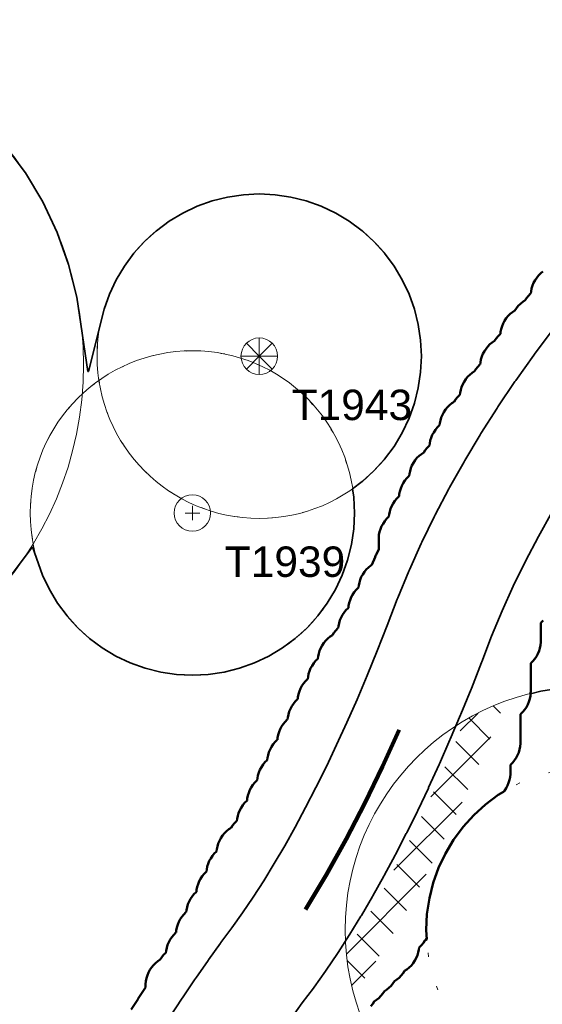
# Model space of a CAD drawing. Header units: metres. Extents: x -6559 to -6383, y 5654606 to 5654801.
# Tile 19 of 31: x -6506 to -6493, y 5654741 to 5654766. Entities that reach past the tile are written whole.
import ezdxf
from ezdxf.enums import TextEntityAlignment as Align

# ---------------------------------------------------------------- set-up
doc = ezdxf.new("R2010")
doc.units = ezdxf.units.M
doc.header["$LTSCALE"] = 0.5
for name, pattern in [('DASHED', [9, 6, -3]), ('DOT', [1.5, 0, -1.5]), ('PHANTOM', [22, 12, -2, 2, -2, 2, -2])]:
    doc.linetypes.add(name, pattern=pattern)
for name, color, linetype, lineweight in [('L-GRAD-DRAIN', 150, 'Continuous', 25), ('L-HARD-PAVE', 8, 'Continuous', 35), ('L-PLNT-PROT', 1, 'DASHED', 35), ('L-PLNT-TEXT', 3, 'Continuous', 18), ('L-SITE-LIMIT', 6, 'PHANTOM', 50), ('V-VEG-CANOPY', 92, 'Continuous', 13), ('V-VEG-TREE', 94, 'Continuous', 18)]:
    doc.layers.add(name, color=color, linetype=linetype, lineweight=lineweight)
doc.styles.add('BR-STD', font='arial.ttf')

# ---------------------------------------------------------------- blocks, each defined once
blk = doc.blocks.new('VEG-TREE-DECID')
at = {"color": 0, "lineweight": -2}
for p, q in [((-0.6, 0), (0.6, 0)), ((0, -0.6), (0, 0.6))]:
    blk.add_line(p, q, dxfattribs=at)
blk.add_circle((0, 0), 1.5, dxfattribs=at)
blk = doc.blocks.new('VEG-TREE-CONIF')
at = {"color": 0, "lineweight": -2}
for q in [(-1.061, 1.061), (0, 1.5), (1.061, 1.061), (-1.5, 0), (-1.061, -1.061), (1.5, 0), (0, -1.5), (1.061, -1.061)]:
    blk.add_line((0, 0), q, dxfattribs=at)
blk.add_circle((0, 0), 1.5, dxfattribs=at)

msp = doc.modelspace()

# ---------------------------------------------------------------- hatches: boundary and pattern name
at = {"layer": 'L-PLNT-PROT'}
h = msp.add_hatch(dxfattribs=at)
h.set_pattern_fill('ANSI37', color=6, scale=0.2)
h.paths.add_polyline_path([(-6497.962, 5654741.951), (-6498.048, 5654742.534), (-6498.051, 5654742.598), (-6497.85, 5654742.91), (-6497.834, 5654742.935), (-6497.561, 5654743.381), (-6497.546, 5654743.405), (-6497.275, 5654743.868), (-6497.261, 5654743.891), (-6496.992, 5654744.372), (-6496.98, 5654744.394), (-6496.712, 5654744.892), (-6496.701, 5654744.914), (-6496.435, 5654745.429), (-6496.425, 5654745.45), (-6496.161, 5654745.983), (-6496.152, 5654746.003), (-6495.89, 5654746.553), (-6495.881, 5654746.572), (-6495.621, 5654747.141), (-6495.613, 5654747.159), (-6495.355, 5654747.745), (-6495.348, 5654747.762), (-6495.128, 5654748.28), (-6494.905, 5654748.414), (-6494.373, 5654748.665), (-6494.123, 5654748.755), (-6494.127, 5654748.744), (-6494.129, 5654748.74), (-6494.135, 5654748.724), (-6494.137, 5654748.72), (-6494.391, 5654748.099), (-6494.393, 5654748.094), (-6494.4, 5654748.077), (-6494.401, 5654748.073), (-6494.657, 5654747.469), (-6494.659, 5654747.465), (-6494.667, 5654747.447), (-6494.669, 5654747.443), (-6494.927, 5654746.857), (-6494.929, 5654746.852), (-6494.937, 5654746.834), (-6494.939, 5654746.829), (-6495.199, 5654746.261), (-6495.201, 5654746.256), (-6495.21, 5654746.237), (-6495.212, 5654746.232), (-6495.474, 5654745.681), (-6495.477, 5654745.675), (-6495.486, 5654745.656), (-6495.489, 5654745.65), (-6495.752, 5654745.117), (-6495.755, 5654745.112), (-6495.766, 5654745.091), (-6495.768, 5654745.086), (-6496.034, 5654744.57), (-6496.037, 5654744.564), (-6496.048, 5654744.543), (-6496.051, 5654744.537), (-6496.319, 5654744.039), (-6496.322, 5654744.033), (-6496.334, 5654744.011), (-6496.338, 5654744.005), (-6496.607, 5654743.524), (-6496.611, 5654743.518), (-6496.624, 5654743.495), (-6496.628, 5654743.488), (-6496.899, 5654743.026), (-6496.903, 5654743.019), (-6496.918, 5654742.995), (-6496.922, 5654742.988), (-6497.195, 5654742.543), (-6497.199, 5654742.536), (-6497.215, 5654742.511), (-6497.22, 5654742.504), (-6497.495, 5654742.076), (-6497.5, 5654742.069), (-6497.517, 5654742.043), (-6497.522, 5654742.036), (-6497.799, 5654741.626), (-6497.804, 5654741.618), (-6497.823, 5654741.591), (-6497.828, 5654741.584), (-6497.859, 5654741.541)])

# ---------------------------------------------------------------- linework, layer by layer
at = {"layer": 'L-GRAD-DRAIN', "lineweight": 100}
msp.add_lwpolyline([(-6499.053, 5654743.628), (-6498.537, 5654744.484), (-6498.051, 5654745.357), (-6497.593, 5654746.246), (-6497.158, 5654747.146), (-6496.747, 5654748.057)], dxfattribs=at)
at = {"layer": 'L-HARD-PAVE'}
for points in [[(-6502.428, 5654740.936), (-6502.1, 5654741.436), (-6502.091, 5654741.449), (-6501.774, 5654741.918), (-6501.764, 5654741.933), (-6501.459, 5654742.371), (-6501.447, 5654742.387), (-6501.154, 5654742.794), (-6501.141, 5654742.812), (-6500.869, 5654743.175), (-6500.607, 5654743.543), (-6500.346, 5654743.929), (-6500.086, 5654744.333), (-6499.826, 5654744.757), (-6499.567, 5654745.198), (-6499.309, 5654745.658), (-6499.052, 5654746.137), (-6498.796, 5654746.634), (-6498.541, 5654747.149), (-6498.287, 5654747.682), (-6498.035, 5654748.234), (-6497.784, 5654748.804), (-6497.535, 5654749.393), (-6497.287, 5654749.999), (-6497.04, 5654750.624), (-6496.793, 5654751.273), (-6496.779, 5654751.308), (-6496.508, 5654751.961), (-6496.493, 5654751.995), (-6496.2, 5654752.644), (-6496.184, 5654752.677), (-6495.87, 5654753.322), (-6495.853, 5654753.354), (-6495.517, 5654753.995), (-6495.5, 5654754.026), (-6495.143, 5654754.663), (-6495.125, 5654754.693), (-6494.746, 5654755.326), (-6494.728, 5654755.355), (-6494.328, 5654755.984), (-6494.309, 5654756.012), (-6493.888, 5654756.637), (-6493.869, 5654756.664), (-6493.426, 5654757.285), (-6493.407, 5654757.311), (-6492.942, 5654757.928)], [(-6492.971, 5654753.424), (-6493.311, 5654752.818), (-6493.631, 5654752.209), (-6493.929, 5654751.597), (-6494.207, 5654750.983), (-6494.464, 5654750.365), (-6494.707, 5654749.727), (-6494.712, 5654749.713), (-6494.964, 5654749.074), (-6494.97, 5654749.06), (-6495.224, 5654748.439), (-6495.23, 5654748.424), (-6495.486, 5654747.821), (-6495.493, 5654747.805), (-6495.75, 5654747.219), (-6495.758, 5654747.203), (-6496.017, 5654746.635), (-6496.025, 5654746.618), (-6496.287, 5654746.067), (-6496.296, 5654746.049), (-6496.559, 5654745.516), (-6496.568, 5654745.498), (-6496.834, 5654744.982), (-6496.844, 5654744.963), (-6497.112, 5654744.465), (-6497.123, 5654744.445), (-6497.392, 5654743.965), (-6497.404, 5654743.944), (-6497.676, 5654743.481), (-6497.689, 5654743.459), (-6497.962, 5654743.014), (-6497.976, 5654742.991), (-6498.252, 5654742.564), (-6498.267, 5654742.54), (-6498.545, 5654742.13), (-6498.562, 5654742.105), (-6498.841, 5654741.713), (-6498.859, 5654741.688), (-6499.134, 5654741.322), (-6499.414, 5654740.933)]]:
    msp.add_lwpolyline(points, dxfattribs=at)
at = {"layer": 'L-PLNT-PROT'}
for points in [[(-6506.46, 5654762.449), (-6505.964, 5654761.779), (-6505.535, 5654761.064), (-6505.178, 5654760.31), (-6504.897, 5654759.524), (-6504.694, 5654758.715), (-6504.423, 5654756.889), (-6504.408, 5654756.888), (-6504.024, 5654758.424), (-6503.892, 5654758.794), (-6503.724, 5654759.149), (-6503.522, 5654759.485), (-6503.288, 5654759.801), (-6503.024, 5654760.091), (-6502.734, 5654760.355), (-6502.418, 5654760.589), (-6502.082, 5654760.791), (-6501.727, 5654760.959), (-6501.357, 5654761.091), (-6500.976, 5654761.186), (-6500.588, 5654761.244), (-6500.196, 5654761.263), (-6499.804, 5654761.244), (-6499.416, 5654761.186), (-6499.035, 5654761.091), (-6498.665, 5654760.959), (-6498.31, 5654760.791), (-6497.974, 5654760.589), (-6497.658, 5654760.355), (-6497.368, 5654760.091), (-6497.104, 5654759.801), (-6496.87, 5654759.485), (-6496.668, 5654759.149), (-6496.5, 5654758.794), (-6496.368, 5654758.424), (-6496.273, 5654758.043), (-6496.215, 5654757.655), (-6496.196, 5654757.263), (-6496.215, 5654756.871), (-6496.273, 5654756.483), (-6496.368, 5654756.102), (-6496.5, 5654755.732), (-6496.668, 5654755.377), (-6496.87, 5654755.041), (-6497.104, 5654754.725), (-6497.368, 5654754.435), (-6497.658, 5654754.171), (-6497.895, 5654753.996), (-6497.864, 5654753.79), (-6497.845, 5654753.398), (-6497.864, 5654753.006), (-6497.922, 5654752.618), (-6498.017, 5654752.237), (-6498.149, 5654751.867), (-6498.317, 5654751.512), (-6498.519, 5654751.176), (-6498.753, 5654750.86), (-6499.017, 5654750.57), (-6499.307, 5654750.306), (-6499.623, 5654750.072), (-6499.959, 5654749.87), (-6500.314, 5654749.702), (-6500.684, 5654749.57), (-6501.065, 5654749.475), (-6501.453, 5654749.417), (-6501.845, 5654749.398), (-6502.237, 5654749.417), (-6502.625, 5654749.475), (-6503.006, 5654749.57), (-6503.376, 5654749.702), (-6503.731, 5654749.87), (-6504.067, 5654750.072), (-6504.383, 5654750.306), (-6504.673, 5654750.57), (-6504.937, 5654750.86), (-6505.171, 5654751.176), (-6505.373, 5654751.512), (-6505.541, 5654751.867), (-6505.791, 5654752.567), (-6506.46, 5654751.665)], [(-6497.444, 5654741.246), (-6497.398, 5654741.303), (-6497.36, 5654741.36), (-6497.303, 5654741.398), (-6497.246, 5654741.444), (-6497.194, 5654741.496), (-6497.148, 5654741.553), (-6497.11, 5654741.61), (-6497.053, 5654741.648), (-6496.996, 5654741.694), (-6496.944, 5654741.746), (-6496.898, 5654741.803), (-6496.86, 5654741.86), (-6496.803, 5654741.898), (-6496.746, 5654741.944), (-6496.694, 5654741.996), (-6496.648, 5654742.053), (-6496.61, 5654742.11), (-6496.553, 5654742.148), (-6496.496, 5654742.194), (-6496.444, 5654742.246), (-6496.398, 5654742.303), (-6496.357, 5654742.365), (-6496.322, 5654742.429), (-6496.294, 5654742.497), (-6496.273, 5654742.568), (-6496.258, 5654742.64), (-6496.253, 5654742.689), (-6496.246, 5654742.694), (-6496.194, 5654742.746), (-6496.148, 5654742.803), (-6496.067, 5654742.924), (-6496.077, 5654743.122), (-6496.058, 5654743.514), (-6496, 5654743.902), (-6495.905, 5654744.283), (-6495.773, 5654744.653), (-6495.605, 5654745.008), (-6495.403, 5654745.344), (-6495.169, 5654745.66), (-6494.905, 5654745.95), (-6494.615, 5654746.214), (-6494.299, 5654746.448), (-6494.164, 5654746.529), (-6494.107, 5654746.615), (-6494.072, 5654746.679), (-6494.044, 5654746.747), (-6494.023, 5654746.818), (-6494.008, 5654746.89), (-6494.001, 5654746.963), (-6494, 5654747.002), (-6494, 5654747.191), (-6493.996, 5654747.194), (-6493.944, 5654747.246), (-6493.898, 5654747.303), (-6493.857, 5654747.365), (-6493.822, 5654747.429), (-6493.794, 5654747.497), (-6493.773, 5654747.568), (-6493.758, 5654747.64), (-6493.751, 5654747.713), (-6493.75, 5654747.752), (-6493.75, 5654748.441), (-6493.746, 5654748.444), (-6493.694, 5654748.496), (-6493.648, 5654748.553), (-6493.607, 5654748.615), (-6493.572, 5654748.679), (-6493.544, 5654748.747), (-6493.523, 5654748.818), (-6493.508, 5654748.89), (-6493.503, 5654748.943), (-6493.248, 5654749.007), (-6492.665, 5654749.093)]]:
    msp.add_lwpolyline(points, dxfattribs=at)
at = {"layer": 'L-PLNT-TEXT', "linetype": 'DOT'}
for centre in [(-6500.196, 5654757.263), (-6501.845, 5654753.398), (-6492.077, 5654743.122)]:
    msp.add_circle(centre, 4, dxfattribs=at)
at = {"layer": 'L-SITE-LIMIT'}
for points in [[(-6503.352, 5654741.161), (-6503.194, 5654741.409), (-6503.192, 5654741.412), (-6503.183, 5654741.426), (-6503.18, 5654741.43), (-6503, 5654741.704), (-6503, 5654741.748), (-6502.999, 5654741.784), (-6502.999, 5654741.787), (-6502.992, 5654741.86), (-6502.977, 5654741.932), (-6502.956, 5654742.003), (-6502.928, 5654742.071), (-6502.893, 5654742.135), (-6502.852, 5654742.197), (-6502.806, 5654742.254), (-6502.754, 5654742.306), (-6502.697, 5654742.352), (-6502.64, 5654742.39), (-6502.602, 5654742.447), (-6502.556, 5654742.504), (-6502.504, 5654742.556), (-6502.497, 5654742.561), (-6502.492, 5654742.61), (-6502.477, 5654742.682), (-6502.456, 5654742.753), (-6502.428, 5654742.821), (-6502.393, 5654742.885), (-6502.352, 5654742.947), (-6502.306, 5654743.004), (-6502.254, 5654743.056), (-6502.247, 5654743.061), (-6502.242, 5654743.11), (-6502.227, 5654743.182), (-6502.206, 5654743.253), (-6502.178, 5654743.321), (-6502.143, 5654743.385), (-6502.102, 5654743.447), (-6502.056, 5654743.504), (-6502.004, 5654743.556), (-6501.997, 5654743.561), (-6501.992, 5654743.61), (-6501.977, 5654743.682), (-6501.956, 5654743.753), (-6501.928, 5654743.821), (-6501.893, 5654743.885), (-6501.852, 5654743.947), (-6501.806, 5654744.004), (-6501.754, 5654744.056), (-6501.747, 5654744.061), (-6501.742, 5654744.11), (-6501.727, 5654744.182), (-6501.706, 5654744.253), (-6501.678, 5654744.321), (-6501.643, 5654744.385), (-6501.602, 5654744.447), (-6501.556, 5654744.504), (-6501.504, 5654744.556), (-6501.497, 5654744.561), (-6501.492, 5654744.61), (-6501.477, 5654744.682), (-6501.456, 5654744.753), (-6501.428, 5654744.821), (-6501.393, 5654744.885), (-6501.352, 5654744.947), (-6501.306, 5654745.004), (-6501.254, 5654745.056), (-6501.247, 5654745.061), (-6501.242, 5654745.11), (-6501.227, 5654745.182), (-6501.206, 5654745.253), (-6501.178, 5654745.321), (-6501.143, 5654745.385), (-6501.102, 5654745.447), (-6501.056, 5654745.504), (-6501.004, 5654745.556), (-6500.947, 5654745.602), (-6500.89, 5654745.64), (-6500.852, 5654745.697), (-6500.806, 5654745.754), (-6500.754, 5654745.806), (-6500.747, 5654745.811), (-6500.742, 5654745.86), (-6500.727, 5654745.932), (-6500.706, 5654746.003), (-6500.678, 5654746.071), (-6500.643, 5654746.135), (-6500.602, 5654746.197), (-6500.556, 5654746.254), (-6500.504, 5654746.306), (-6500.497, 5654746.311), (-6500.492, 5654746.36), (-6500.477, 5654746.432), (-6500.456, 5654746.503), (-6500.428, 5654746.571), (-6500.393, 5654746.635), (-6500.352, 5654746.697), (-6500.306, 5654746.754), (-6500.254, 5654746.806), (-6500.247, 5654746.811), (-6500.242, 5654746.86), (-6500.227, 5654746.932), (-6500.206, 5654747.003), (-6500.178, 5654747.071), (-6500.143, 5654747.135), (-6500.102, 5654747.197), (-6500.056, 5654747.254), (-6500.004, 5654747.306), (-6499.997, 5654747.311), (-6499.992, 5654747.36), (-6499.977, 5654747.432), (-6499.956, 5654747.503), (-6499.928, 5654747.571), (-6499.893, 5654747.635), (-6499.852, 5654747.697), (-6499.806, 5654747.754), (-6499.754, 5654747.806), (-6499.747, 5654747.811), (-6499.742, 5654747.86), (-6499.727, 5654747.932), (-6499.706, 5654748.003), (-6499.678, 5654748.071), (-6499.643, 5654748.135), (-6499.602, 5654748.197), (-6499.556, 5654748.254), (-6499.504, 5654748.306), (-6499.497, 5654748.311), (-6499.492, 5654748.36), (-6499.477, 5654748.432), (-6499.456, 5654748.503), (-6499.428, 5654748.571), (-6499.393, 5654748.635), (-6499.352, 5654748.697), (-6499.306, 5654748.754), (-6499.254, 5654748.806), (-6499.247, 5654748.811), (-6499.242, 5654748.86), (-6499.227, 5654748.932), (-6499.206, 5654749.003), (-6499.178, 5654749.071), (-6499.143, 5654749.135), (-6499.102, 5654749.197), (-6499.056, 5654749.254), (-6499.004, 5654749.306), (-6498.997, 5654749.311), (-6498.992, 5654749.36), (-6498.977, 5654749.432), (-6498.956, 5654749.503), (-6498.928, 5654749.571), (-6498.893, 5654749.635), (-6498.852, 5654749.697), (-6498.806, 5654749.754), (-6498.754, 5654749.806), (-6498.747, 5654749.811), (-6498.742, 5654749.86), (-6498.727, 5654749.932), (-6498.706, 5654750.003), (-6498.678, 5654750.071), (-6498.643, 5654750.135), (-6498.602, 5654750.197), (-6498.556, 5654750.254), (-6498.504, 5654750.306), (-6498.447, 5654750.352), (-6498.39, 5654750.39), (-6498.352, 5654750.447), (-6498.306, 5654750.504), (-6498.254, 5654750.556), (-6498.247, 5654750.561), (-6498.242, 5654750.61), (-6498.227, 5654750.682), (-6498.206, 5654750.753), (-6498.178, 5654750.821), (-6498.143, 5654750.885), (-6498.102, 5654750.947), (-6498.056, 5654751.004), (-6498.004, 5654751.056), (-6497.997, 5654751.061), (-6497.992, 5654751.11), (-6497.977, 5654751.182), (-6497.956, 5654751.253), (-6497.928, 5654751.321), (-6497.893, 5654751.385), (-6497.852, 5654751.447), (-6497.806, 5654751.504), (-6497.754, 5654751.556), (-6497.747, 5654751.561), (-6497.742, 5654751.61), (-6497.727, 5654751.682), (-6497.706, 5654751.753), (-6497.678, 5654751.821), (-6497.643, 5654751.885), (-6497.602, 5654751.947), (-6497.556, 5654752.004), (-6497.504, 5654752.056), (-6497.447, 5654752.102), (-6497.415, 5654752.124), (-6497.338, 5654752.307), (-6497.334, 5654752.317), (-6497.317, 5654752.355), (-6497.313, 5654752.366), (-6497.25, 5654752.505), (-6497.25, 5654752.748), (-6497.249, 5654752.784), (-6497.249, 5654752.787), (-6497.242, 5654752.86), (-6497.227, 5654752.932), (-6497.206, 5654753.003), (-6497.178, 5654753.071), (-6497.143, 5654753.135), (-6497.102, 5654753.197), (-6497.056, 5654753.254), (-6497.004, 5654753.306), (-6496.997, 5654753.311), (-6496.992, 5654753.36), (-6496.977, 5654753.432), (-6496.956, 5654753.503), (-6496.928, 5654753.571), (-6496.893, 5654753.635), (-6496.852, 5654753.697), (-6496.806, 5654753.754), (-6496.754, 5654753.806), (-6496.747, 5654753.811), (-6496.742, 5654753.86), (-6496.727, 5654753.932), (-6496.706, 5654754.003), (-6496.678, 5654754.071), (-6496.643, 5654754.135), (-6496.602, 5654754.197), (-6496.556, 5654754.254), (-6496.504, 5654754.306), (-6496.497, 5654754.311), (-6496.492, 5654754.36), (-6496.477, 5654754.432), (-6496.456, 5654754.503), (-6496.428, 5654754.571), (-6496.393, 5654754.635), (-6496.352, 5654754.697), (-6496.306, 5654754.754), (-6496.254, 5654754.806), (-6496.197, 5654754.852), (-6496.14, 5654754.89), (-6496.102, 5654754.947), (-6496.056, 5654755.004), (-6496.004, 5654755.056), (-6495.997, 5654755.061), (-6495.992, 5654755.11), (-6495.977, 5654755.182), (-6495.956, 5654755.253), (-6495.928, 5654755.321), (-6495.893, 5654755.385), (-6495.852, 5654755.447), (-6495.806, 5654755.504), (-6495.754, 5654755.556), (-6495.747, 5654755.561), (-6495.742, 5654755.61), (-6495.727, 5654755.682), (-6495.706, 5654755.753), (-6495.678, 5654755.821), (-6495.643, 5654755.885), (-6495.602, 5654755.947), (-6495.556, 5654756.004), (-6495.504, 5654756.056), (-6495.447, 5654756.102), (-6495.39, 5654756.14), (-6495.352, 5654756.197), (-6495.306, 5654756.254), (-6495.254, 5654756.306), (-6495.247, 5654756.311), (-6495.242, 5654756.36), (-6495.227, 5654756.432), (-6495.206, 5654756.503), (-6495.178, 5654756.571), (-6495.143, 5654756.635), (-6495.102, 5654756.697), (-6495.056, 5654756.754), (-6495.004, 5654756.806), (-6494.947, 5654756.852), (-6494.89, 5654756.89), (-6494.852, 5654756.947), (-6494.806, 5654757.004), (-6494.754, 5654757.056), (-6494.747, 5654757.061), (-6494.742, 5654757.11), (-6494.727, 5654757.182), (-6494.706, 5654757.253), (-6494.678, 5654757.321), (-6494.643, 5654757.385), (-6494.602, 5654757.447), (-6494.556, 5654757.504), (-6494.504, 5654757.556), (-6494.447, 5654757.602), (-6494.39, 5654757.64), (-6494.352, 5654757.697), (-6494.306, 5654757.754), (-6494.254, 5654757.806), (-6494.247, 5654757.811), (-6494.242, 5654757.86), (-6494.227, 5654757.932), (-6494.206, 5654758.003), (-6494.178, 5654758.071), (-6494.143, 5654758.135), (-6494.102, 5654758.197), (-6494.056, 5654758.254), (-6494.004, 5654758.306), (-6493.947, 5654758.352), (-6493.89, 5654758.39), (-6493.852, 5654758.447), (-6493.806, 5654758.504), (-6493.754, 5654758.556), (-6493.697, 5654758.602), (-6493.64, 5654758.64), (-6493.602, 5654758.697), (-6493.556, 5654758.754), (-6493.504, 5654758.806), (-6493.497, 5654758.811), (-6493.492, 5654758.86), (-6493.477, 5654758.932), (-6493.456, 5654759.003), (-6493.428, 5654759.071), (-6493.393, 5654759.135), (-6493.352, 5654759.197), (-6493.306, 5654759.254), (-6493.254, 5654759.306), (-6493.197, 5654759.352)], [(-6493.194, 5654750.746), (-6493.246, 5654750.694), (-6493.25, 5654750.691), (-6493.25, 5654750.252), (-6493.251, 5654750.216), (-6493.251, 5654750.213), (-6493.258, 5654750.14), (-6493.273, 5654750.068), (-6493.294, 5654749.997), (-6493.322, 5654749.929), (-6493.357, 5654749.865), (-6493.398, 5654749.803), (-6493.444, 5654749.746), (-6493.496, 5654749.694), (-6493.5, 5654749.691), (-6493.5, 5654749.002), (-6493.501, 5654748.966), (-6493.501, 5654748.963), (-6493.508, 5654748.89), (-6493.523, 5654748.818), (-6493.544, 5654748.747), (-6493.572, 5654748.679), (-6493.607, 5654748.615), (-6493.648, 5654748.553), (-6493.694, 5654748.496), (-6493.746, 5654748.444), (-6493.75, 5654748.441), (-6493.75, 5654747.752), (-6493.751, 5654747.716), (-6493.751, 5654747.713), (-6493.758, 5654747.64), (-6493.773, 5654747.568), (-6493.794, 5654747.497), (-6493.822, 5654747.429), (-6493.857, 5654747.365), (-6493.898, 5654747.303), (-6493.944, 5654747.246), (-6493.996, 5654747.194), (-6494, 5654747.191), (-6494, 5654747.002), (-6494.001, 5654746.966), (-6494.001, 5654746.963), (-6494.008, 5654746.89), (-6494.023, 5654746.818), (-6494.044, 5654746.747), (-6494.072, 5654746.679), (-6494.107, 5654746.615), (-6494.148, 5654746.553), (-6494.171, 5654746.525), (-6494.299, 5654746.448), (-6494.615, 5654746.214), (-6494.905, 5654745.95), (-6495.169, 5654745.66), (-6495.403, 5654745.344), (-6495.605, 5654745.008), (-6495.773, 5654744.653), (-6495.905, 5654744.283), (-6496, 5654743.902), (-6496.058, 5654743.514), (-6496.077, 5654743.122), (-6496.066, 5654742.89), (-6496.11, 5654742.86), (-6496.148, 5654742.803), (-6496.194, 5654742.746), (-6496.246, 5654742.694), (-6496.253, 5654742.689), (-6496.258, 5654742.64), (-6496.273, 5654742.568), (-6496.294, 5654742.497), (-6496.322, 5654742.429), (-6496.357, 5654742.365), (-6496.398, 5654742.303), (-6496.444, 5654742.246), (-6496.496, 5654742.194), (-6496.553, 5654742.148), (-6496.61, 5654742.11), (-6496.648, 5654742.053), (-6496.694, 5654741.996), (-6496.746, 5654741.944), (-6496.803, 5654741.898), (-6496.86, 5654741.86), (-6496.898, 5654741.803), (-6496.944, 5654741.746), (-6496.996, 5654741.694), (-6497.053, 5654741.648), (-6497.11, 5654741.61), (-6497.148, 5654741.553), (-6497.194, 5654741.496), (-6497.246, 5654741.444), (-6497.303, 5654741.398), (-6497.36, 5654741.36), (-6497.398, 5654741.303), (-6497.444, 5654741.246)]]:
    msp.add_lwpolyline(points, dxfattribs=at)
at = {"layer": 'V-VEG-CANOPY'}
for centre, radius in [((-6513.031, 5654757.057), 8.5), ((-6500.196, 5654757.263), 4), ((-6501.845, 5654753.398), 4), ((-6492.077, 5654743.122), 6)]:
    msp.add_circle(centre, radius, dxfattribs=at)

# ---------------------------------------------------------------- block references
at = {"layer": 'V-VEG-TREE', "xscale": 0.3, "yscale": 0.3}
for name, p in [('VEG-TREE-CONIF', (-6500.196, 5654757.263)), ('VEG-TREE-DECID', (-6501.845, 5654753.398))]:
    msp.add_blockref(name, p, dxfattribs=at)

# ---------------------------------------------------------------- texts
at = {"layer": 'L-PLNT-TEXT', "style": 'BR-STD'}
for s, p in [('T1943', (-6499.396, 5654756.063)), ('T1939', (-6501.045, 5654752.198))]:
    msp.add_text(s, height=0.75, dxfattribs=at).set_placement(p, align=Align.MIDDLE_LEFT)

doc.saveas('drawing.dxf')
